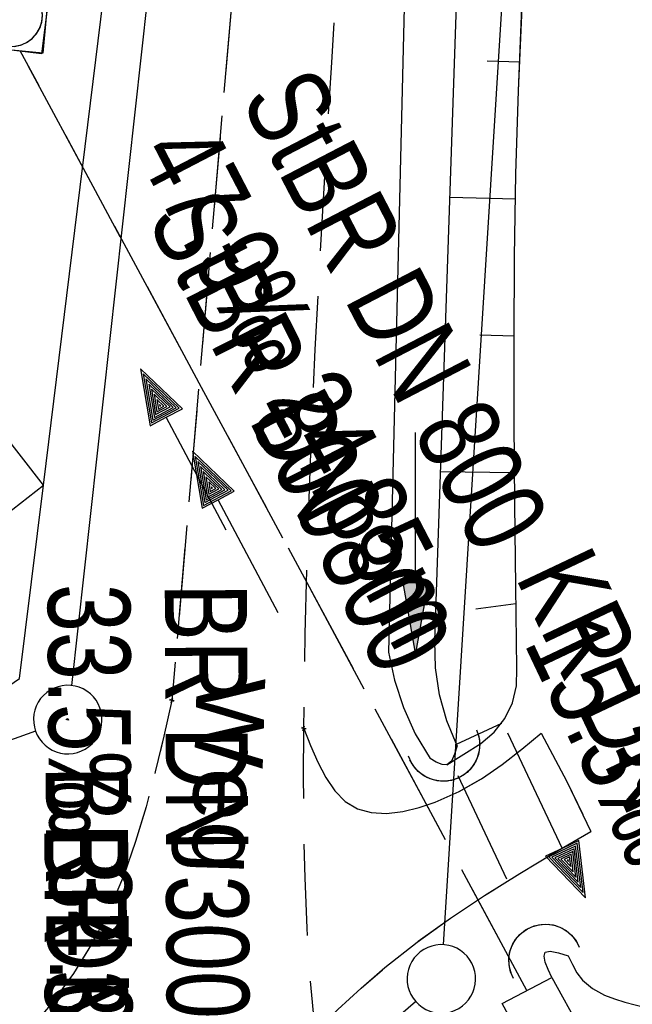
# Model space of a CAD drawing. Extents: x 508366 to 508907, y 448017 to 448810.
# Tile 12 of 47: x 508539 to 508552, y 448097 to 448119. Entities that reach past the tile are written whole.
import ezdxf

# ---------------------------------------------------------------- set-up
doc = ezdxf.new("R2010")
doc.units = 0
doc.header["$LTSCALE"] = 10
doc.header["$MEASUREMENT"] = 0
for name, pattern in [('AUSGEZOGEN', [0]), ('LT00', [0]), ('LT11', [0.3, 0.2, -0.1]), ('LT12', [0.4, 0.3, -0.1]), ('STRICHLINIE2', [0.375, 0.25, -0.125])]:
    doc.linetypes.add(name, pattern=pattern)
doc.layers.get('0').update_dxf_attribs({"linetype": 'LT00'})
for name, color, linetype in [('--EK_FBR', 250, 'LT00'), ('--EK_Halt-Pfeil', 4, 'LT00'), ('--EK_Haltung', 7, 'STRICHLINIE2'), ('--EK_Haltung-Text', 140, 'LT00'), ('--EL_DFK_AB_L', 21, 'LT00'), ('--EL_DFK_AB_P', 7, 'LT00'), ('--EL_Halt-Pfeil', 4, 'LT00'), ('--EL_Haltung', 182, 'STRICHLINIE2'), ('--EL_Haltung-Text', 182, 'LT00'), ('DFK_AB_L', 21, 'LT00'), ('DFK_AB_P', 7, 'LT00'), ('DFK_GZPKT', 250, 'LT00'), ('DFK_KATASTER', 250, 'LT00'), ('DL', 182, 'LT12'), ('DL_PFEIL', 201, 'LT00'), ('DL_TEXT', 182, 'LT00'), ('FELDWEG_TEXT', 250, 'Continuous'), ('PFEIL', 140, 'AUSGEZOGEN'), ('V125_BOESCH', 250, 'LT00'), ('V125_BOSCHUNG', 250, 'LT00'), ('V125_EINFAHRT', 250, 'LT00'), ('V125_FELDWEG', 250, 'LT11'), ('V125_GRABEN', 250, 'LT00'), ('V125_KA_MULD', 182, 'LT00'), ('V125_U_SCHACH', 182, 'LT00'), ('V125_UK_DURCH', 182, 'LT00'), ('V125_ZAUN', 40, 'LT00'), ('V126_BOESCH', 250, 'LT00'), ('V126_BOSCHUNG', 250, 'LT00'), ('V126_EINFAHRT', 250, 'LT00'), ('V126_FELDWEG', 250, 'LT11'), ('V126_GRABEN', 250, 'LT00'), ('V126_KA_MULD', 182, 'LT00'), ('V126_U_SCHACH', 182, 'LT00'), ('V126_UK_DURCH', 182, 'LT00'), ('V126_ZAUN', 40, 'LT00')]:
    doc.layers.add(name, color=color, linetype=linetype)
doc.styles.add('Beschrift', font='ARIAL.TTF')
doc.styles.add('Haltungsbeschriftung', font='ARIAL.TTF', dxfattribs={"width": 0.75})

# ---------------------------------------------------------------- blocks, each defined once
blk = doc.blocks.new('SYMB7010')
at = {"color": 0, "linetype": 'ByBlock'}
for points in [[(-0.031408, 0.499213), (-0.093728, 0.49134), (-0.15457, 0.475719), (-0.212975, 0.452595), (-0.268021, 0.422333), (-0.31884, 0.385411), (-0.36463, 0.342411), (-0.40467, 0.29401), (-0.438329, 0.240973), (-0.465074, 0.184136), (-0.484486, 0.124395), (-0.496256, 0.062692), (-0.5002, 0)], [(0.5002, 0), (0.496256, 0.062692), (0.484485, 0.124395), (0.465074, 0.184136), (0.438329, 0.240973), (0.40467, 0.29401), (0.36463, 0.342411), (0.31884, 0.385411), (0.268021, 0.422333), (0.212975, 0.452595), (0.15457, 0.475719), (0.093728, 0.49134), (0.031408, 0.499213), (-0.031408, 0.499213)], [(-0.5002, 0), (-0.496256, -0.062692), (-0.484486, -0.124395), (-0.465075, -0.184136), (-0.438329, -0.240973), (-0.404671, -0.29401), (-0.36463, -0.342411), (-0.31884, -0.385411), (-0.268021, -0.422333), (-0.212975, -0.452595), (-0.154571, -0.475719), (-0.093728, -0.49134), (-0.031408, -0.499213), (0.031408, -0.499213)], [(0.031408, -0.499213), (0.093728, -0.491341), (0.15457, -0.475719), (0.212975, -0.452595), (0.268021, -0.422333), (0.31884, -0.385411), (0.36463, -0.342411), (0.404671, -0.294011), (0.438329, -0.240974), (0.465075, -0.184136), (0.484486, -0.124395), (0.496256, -0.062692), (0.500201, 0)]]:
    blk.add_lwpolyline(points, dxfattribs=at)
blk = doc.blocks.new('SYMB0003')
at = {"color": 0, "linetype": 'ByBlock'}
for p, q in [((-0.015712, 0), (0.010166, 0.012015)), ((0, -0.021257), (-0.015712, 0)), ((0.010166, 0.012015), (0, -0.021257))]:
    blk.add_line(p, q, dxfattribs=at)
for points in [[(-0.031395, 0.499013), (-0.093691, 0.491144), (-0.154509, 0.475528), (-0.21289, 0.452414), (-0.267913, 0.422164), (-0.318712, 0.385257), (-0.364484, 0.342274), (-0.404509, 0.293893), (-0.438154, 0.240877), (-0.464888, 0.184062), (-0.484292, 0.124345), (-0.496058, 0.062667), (-0.5, 0)], [(0.5, 0), (0.496057, 0.062667), (0.484292, 0.124345), (0.464888, 0.184062), (0.438153, 0.240877), (0.404509, 0.293893), (0.364484, 0.342274), (0.318712, 0.385257), (0.267913, 0.422164), (0.21289, 0.452414), (0.154509, 0.475528), (0.093691, 0.491144), (0.031395, 0.499013), (-0.031395, 0.499013)], [(-0.5, 0), (-0.496058, -0.062667), (-0.484292, -0.124345), (-0.464888, -0.184062), (-0.438154, -0.240877), (-0.404509, -0.293893), (-0.364485, -0.342274), (-0.318712, -0.385257), (-0.267914, -0.422164), (-0.21289, -0.452414), (-0.154509, -0.475529), (-0.093691, -0.491144), (-0.031395, -0.499014), (0.031395, -0.499014)], [(0.031395, -0.499014), (0.093691, -0.491144), (0.154509, -0.475529), (0.21289, -0.452414), (0.267914, -0.422164), (0.318712, -0.385257), (0.364485, -0.342274), (0.404509, -0.293893), (0.438154, -0.240877), (0.464889, -0.184062), (0.484292, -0.124345), (0.496058, -0.062667), (0.5, 0)]]:
    blk.add_lwpolyline(points, dxfattribs=at)
blk = doc.blocks.new('Pfreil3')
at = {"layer": 'PFEIL'}
blk.add_hatch(color=256, dxfattribs=at).paths.add_polyline_path([(-1.549, 0.273), (-1.549, -0.273), (0, 0)])
for p, q in [((-1.549, -0.273), (-1.549, 0.273)), ((-1.549, 0.273), (0, 0)), ((-1.549, 0), (-4.831, 0)), ((0, 0), (-1.549, -0.273))]:
    blk.add_line(p, q, dxfattribs=at)
blk = doc.blocks.new('SYMB0011')
at = {"color": 0, "linetype": 'ByBlock'}
for p, q in [((0.5, 0), (-0.5, 0)), ((0, 0.5), (0, -0.5))]:
    blk.add_line(p, q, dxfattribs=at)
blk = doc.blocks.new('SYMB0024')
at = {"color": 0, "linetype": 'ByBlock'}
for p, q in [((-0.5, 0.5), (0, 0)), ((0, 0), (0.5, 0.5))]:
    blk.add_line(p, q, dxfattribs=at)
blk = doc.blocks.new('SYMB1210')
at = {"color": 0, "linetype": 'ByBlock'}
blk.add_line((0.018815, -0.179014), (0.055623, -0.17119), dxfattribs=at)
for points in [[(-0.2, -0.2), (-0.2, 0.2), (0.2, 0.2), (0.2, -0.2), (-0.2, -0.2)], [(0.018815, 0.179014), (-0.018815, 0.179014), (-0.055623, 0.17119), (-0.09, 0.155885), (-0.120444, 0.133766), (-0.145623, 0.105801), (-0.164438, 0.073213), (-0.176067, 0.037424), (-0.18, 0)], [(0.18, 0), (0.176067, 0.037424), (0.164438, 0.073213), (0.145623, 0.105801), (0.120444, 0.133766), (0.09, 0.155885), (0.055623, 0.17119), (0.018815, 0.179014)], [(-0.18, 0), (-0.176067, -0.037424), (-0.164438, -0.073213), (-0.145623, -0.105801), (-0.120444, -0.133766), (-0.09, -0.155885), (-0.055623, -0.17119), (-0.018815, -0.179014), (0.018815, -0.179014)], [(0.055623, -0.17119), (0.09, -0.155885), (0.120444, -0.133766), (0.145623, -0.105801), (0.164438, -0.073213), (0.176067, -0.037424), (0.18, 0)]]:
    blk.add_lwpolyline(points, dxfattribs=at)
blk = doc.blocks.new('SYMB1107')
at = {"color": 0, "linetype": 'ByBlock'}
for points in [[(-0.2, 0), (-0.196157, 0.039018), (-0.184776, 0.076537), (-0.166294, 0.111114), (-0.141421, 0.141421), (-0.111114, 0.166294), (-0.076537, 0.184776), (-0.039018, 0.196157), (0, 0.2)], [(0, 0.2), (0.039018, 0.196157), (0.076537, 0.184776), (0.111114, 0.166294), (0.141421, 0.141421), (0.166294, 0.111114), (0.184776, 0.076537), (0.196157, 0.039018), (0.2, 0)]]:
    blk.add_lwpolyline(points, dxfattribs=at)
blk = doc.blocks.new('SYMB0070')
at = {"color": 0, "linetype": 'ByBlock'}
for p, q in [((0.5, 0), (0.2, 0.1)), ((0.2, 0.1), (0.2, 0)), ((0.468, 0), (0.21, 0.086)), ((0.21, 0.086), (0.21, -0.086)), ((-0.5, 0), (0.2, 0)), ((0.21, -0.086), (0.468, 0)), ((0.22, -0.072), (0.437, 0)), ((0.23, -0.058), (0.405, 0)), ((0.24, -0.045), (0.374, 0)), ((0.342, 0), (0.25, 0.031)), ((0.25, 0.031), (0.25, -0.031)), ((0.25, -0.031), (0.342, 0)), ((0.26, -0.017), (0.31, 0)), ((0.27, -0.003), (0.279, 0))]:
    blk.add_line(p, q, dxfattribs=at)
for points in [[(0.437, 0), (0.22, 0.072), (0.22, -0.072)], [(0.405, 0), (0.23, 0.058), (0.23, -0.058)], [(0.2, 0), (0.2, -0.1), (0.5, 0)], [(0.374, 0), (0.24, 0.045), (0.24, -0.045)], [(0.31, 0), (0.26, 0.017), (0.26, -0.017)], [(0.279, 0), (0.27, 0.003), (0.27, -0.003)]]:
    blk.add_lwpolyline(points, dxfattribs=at)

msp = doc.modelspace()

# ---------------------------------------------------------------- linework, layer by layer
at = {"layer": '--EK_FBR', "linetype": 'LT11', "flags": 128}
for points in [[(508611.915, 448252.365), (508610.318, 448251.031), (508608.724, 448249.695), (508607.134, 448248.353), (508605.552, 448247.004), (508603.98, 448245.644), (508602.421, 448244.272), (508600.876, 448242.884), (508599.348, 448241.479), (508597.84, 448240.052), (508596.373, 448238.623), (508594.924, 448237.174), (508593.491, 448235.709), (508592.07, 448234.232), (508590.658, 448232.744), (508589.253, 448231.249), (508587.85, 448229.751), (508586.448, 448228.252), (508585.043, 448226.756), (508583.632, 448225.265), (508582.331, 448223.907), (508581.025, 448222.553), (508579.718, 448221.201), (508578.41, 448219.849), (508577.106, 448218.494), (508575.809, 448217.135), (508574.52, 448215.767), (508573.242, 448214.389), (508571.979, 448212.998), (508570.733, 448211.592), (508569.507, 448210.167), (508568.303, 448208.722), (508567.287, 448207.459), (508566.294, 448206.177), (508565.328, 448204.876), (508564.392, 448203.554), (508563.491, 448202.209), (508562.628, 448200.84), (508561.787, 448199.413), (508560.987, 448197.962), (508560.223, 448196.49), (508559.493, 448195), (508558.792, 448193.495), (508558.116, 448191.976), (508557.462, 448190.447), (508556.825, 448188.91), (508556.203, 448187.369), (508555.59, 448185.825), (508554.936, 448184.159), (508554.288, 448182.492), (508553.643, 448180.824), (508553.01, 448179.178), (508552.384, 448177.529), (508551.767, 448175.876), (508551.166, 448174.217), (508550.583, 448172.552), (508550.024, 448170.88), (508549.492, 448169.2), (508548.993, 448167.512), (508548.529, 448165.814), (508548.107, 448164.106), (508547.754, 448162.512), (508547.437, 448160.909), (508547.152, 448159.3), (508546.895, 448157.684), (508546.664, 448156.064), (508546.455, 448154.441), (508546.264, 448152.817), (508546.045, 448150.767), (508545.845, 448148.716), (508545.662, 448146.665), (508545.491, 448144.612), (508545.328, 448142.559), (508545.044, 448138.856), (508544.77, 448135.151), (508544.504, 448131.445), (508544.243, 448127.738), (508543.985, 448124.032), (508542.24, 448103.674), (508542.063, 448102.893), (508541.877, 448102.116), (508541.674, 448101.346), (508541.447, 448100.589), (508541.185, 448099.846), (508540.882, 448099.123), (508540.529, 448098.423), (508540.086, 448097.7), (508539.584, 448097.013), (508539.032, 448096.365), (508538.555, 448095.87), (508538.06, 448095.395), (508537.556, 448094.929)], [(508547.587, 448093.546), (508547.215, 448093.736), (508546.854, 448093.933), (508546.515, 448094.145), (508546.208, 448094.379), (508545.944, 448094.641), (508545.735, 448094.941), (508545.586, 448095.278), (508545.487, 448095.646), (508545.422, 448096.035), (508545.376, 448096.432), (508545.274, 448097.569), (508545.202, 448098.687), (508545.157, 448099.792), (508545.132, 448100.886), (508545.125, 448101.975), (508545.129, 448103.063), (508545.159, 448105.124), (508545.213, 448107.195), (508545.288, 448109.274), (508545.381, 448111.359), (508545.49, 448113.449), (508545.61, 448115.544), (508545.74, 448117.64), (508545.876, 448119.737), (508546.015, 448121.833), (508546.155, 448123.928), (508546.358, 448127.01), (508546.558, 448130.086), (508546.756, 448133.158), (508546.956, 448136.228), (508547.16, 448139.298), (508547.369, 448142.369), (508547.472, 448143.837), (508547.581, 448145.305), (508547.699, 448146.773), (508547.83, 448148.239), (508547.978, 448149.703), (508548.146, 448151.165), (508548.34, 448152.623), (508548.494, 448153.666), (508548.658, 448154.707), (508548.826, 448155.747), (508548.993, 448156.789), (508549.172, 448157.935), (508549.348, 448159.082), (508549.528, 448160.229), (508549.717, 448161.373), (508549.918, 448162.515), (508550.138, 448163.653), (508550.513, 448165.363), (508550.938, 448167.061), (508551.406, 448168.749), (508551.915, 448170.428), (508552.457, 448172.097), (508553.03, 448173.758), (508553.628, 448175.41), (508554.245, 448177.056), (508554.878, 448178.694), (508555.522, 448180.327), (508556.064, 448181.687), (508556.609, 448183.046), (508557.154, 448184.405), (508557.697, 448185.766), (508558.223, 448187.093), (508558.751, 448188.42), (508559.285, 448189.746), (508559.829, 448191.068), (508560.39, 448192.381), (508560.97, 448193.684), (508561.575, 448194.973), (508562.21, 448196.246), (508562.88, 448197.499), (508563.588, 448198.73), (508564.394, 448200.023), (508565.245, 448201.289), (508566.136, 448202.531), (508567.06, 448203.751), (508568.012, 448204.951), (508568.988, 448206.134), (508569.981, 448207.302), (508571.34, 448208.858), (508572.718, 448210.395), (508574.112, 448211.915), (508575.518, 448213.422), (508576.935, 448214.919), (508578.359, 448216.408), (508579.786, 448217.893), (508581.215, 448219.377), (508582.642, 448220.862), (508584.064, 448222.353), (508585.478, 448223.851), (508586.85, 448225.324), (508588.214, 448226.805), (508589.574, 448228.29), (508590.932, 448229.777), (508592.291, 448231.262), (508593.655, 448232.744), (508595.026, 448234.219), (508596.406, 448235.683), (508597.799, 448237.135), (508599.208, 448238.571), (508600.683, 448240.036), (508602.174, 448241.483), (508603.682, 448242.914), (508605.202, 448244.333), (508606.734, 448245.74), (508608.274, 448247.138), (508609.821, 448248.529), (508611.372, 448249.917), (508612.926, 448251.301)], [(508545.129, 448103.063), (508545.278, 448102.687), (508545.435, 448102.325), (508545.608, 448101.991), (508545.805, 448101.7), (508546.035, 448101.465), (508546.304, 448101.301), (508546.607, 448101.219), (508546.941, 448101.204), (508547.294, 448101.245), (508547.652, 448101.33), (508548.003, 448101.447), (508548.533, 448101.683), (508549.019, 448101.963), (508549.472, 448102.276), (508549.904, 448102.61), (508550.324, 448102.956)], [(508550.324, 448102.956), (508550.892, 448101.902), (508551.415, 448100.809)], [(508545.376, 448096.432), (508545.877, 448096.907), (508546.384, 448097.374), (508546.903, 448097.826), (508547.608, 448098.384), (508548.338, 448098.909), (508549.089, 448099.407), (508549.856, 448099.886), (508550.633, 448100.351), (508551.415, 448100.809)]]:
    msp.add_lwpolyline(points, dxfattribs=at)
at = {"layer": '--EK_Haltung'}
for p, q in [((508550.014, 448097.325), (508538.917, 448117.893)), ((508548.502, 448102.029), (508550.097, 448098.655))]:
    msp.add_line(p, q, dxfattribs=at)
at = {"layer": '--EL_DFK_AB_L'}
for p, q in [((508546.748, 448164.653), (508540.043, 448104.004)), ((508539.254, 448103.006), (508522.701, 448097.089))]:
    msp.add_line(p, q, dxfattribs=at)
at = {"layer": '--EL_Haltung'}
for p, q in [((508550.014, 448097.325), (508538.917, 448117.893)), ((508548.502, 448102.029), (508550.097, 448098.655))]:
    msp.add_line(p, q, dxfattribs=at)
at = {"layer": 'DFK_AB_L'}
for p, q in [((508546.748, 448164.653), (508540.043, 448104.004)), ((508539.254, 448103.006), (508522.701, 448097.089))]:
    msp.add_line(p, q, dxfattribs=at)
at = {"layer": 'DFK_KATASTER'}
for p, q in [((508548.187, 448098.329), (508552.314, 448164.43)), ((508541.848, 448092.151), (508547.573, 448097.088))]:
    msp.add_line(p, q, dxfattribs=at)
at = {"layer": 'DL'}
msp.add_line((508550.014, 448097.325), (508538.917, 448117.893), dxfattribs=at)
at = {"layer": 'V125_BOESCH'}
msp.add_lwpolyline([(508548.263, 448102.266), (508549.005, 448102.734), (508549.299, 448102.978), (508549.534, 448103.278), (508549.699, 448103.622), (508549.787, 448103.993), (508549.795, 448104.374), (508549.77, 448106.173), (508549.749, 448107.973), (508549.735, 448109.775), (508549.732, 448111.58), (508549.744, 448113.388), (508549.775, 448115.201), (508549.828, 448117.019), (508549.906, 448118.844)], dxfattribs=at)
at = {"layer": 'V125_BOSCHUNG'}
for p, q in [((508549.142, 448117.674), (508549.852, 448117.655)), ((508548.329, 448114.694), (508549.764, 448114.656)), ((508548.98, 448111.676), (508549.733, 448111.656)), ((508548.124, 448108.687), (508549.742, 448108.665)), ((508548.896, 448105.677), (508549.775, 448105.801)), ((508548.473, 448102.715), (508549.463, 448103.175))]:
    msp.add_line(p, q, dxfattribs=at)
at = {"layer": 'V125_EINFAHRT'}
for points in [[(508545.129, 448103.063), (508545.278, 448102.687), (508545.435, 448102.325), (508545.608, 448101.991), (508545.805, 448101.7), (508546.035, 448101.465), (508546.304, 448101.301), (508546.607, 448101.219), (508546.941, 448101.204), (508547.294, 448101.245), (508547.652, 448101.33), (508548.003, 448101.447), (508548.533, 448101.683), (508549.019, 448101.963), (508549.472, 448102.276), (508549.904, 448102.61), (508550.324, 448102.956)], [(508550.324, 448102.956), (508550.892, 448101.902), (508551.415, 448100.809)], [(508545.376, 448096.432), (508545.877, 448096.907), (508546.384, 448097.374), (508546.903, 448097.826), (508547.608, 448098.384), (508548.338, 448098.909), (508549.089, 448099.407), (508549.856, 448099.886), (508550.633, 448100.351), (508551.415, 448100.809)]]:
    msp.add_lwpolyline(points, dxfattribs=at)
at = {"layer": 'V125_FELDWEG', "flags": 128}
for points in [[(508611.915, 448252.365), (508610.318, 448251.031), (508608.724, 448249.695), (508607.134, 448248.353), (508605.552, 448247.004), (508603.98, 448245.644), (508602.421, 448244.272), (508600.876, 448242.884), (508599.348, 448241.479), (508597.84, 448240.052), (508596.373, 448238.623), (508594.924, 448237.174), (508593.491, 448235.709), (508592.07, 448234.232), (508590.658, 448232.744), (508589.253, 448231.249), (508587.85, 448229.751), (508586.448, 448228.252), (508585.043, 448226.756), (508583.632, 448225.265), (508582.331, 448223.907), (508581.025, 448222.553), (508579.718, 448221.201), (508578.41, 448219.849), (508577.106, 448218.494), (508575.809, 448217.135), (508574.52, 448215.767), (508573.242, 448214.389), (508571.979, 448212.998), (508570.733, 448211.592), (508569.507, 448210.167), (508568.303, 448208.722), (508567.287, 448207.459), (508566.294, 448206.177), (508565.328, 448204.876), (508564.392, 448203.554), (508563.491, 448202.209), (508562.628, 448200.84), (508561.787, 448199.413), (508560.987, 448197.962), (508560.223, 448196.49), (508559.493, 448195), (508558.792, 448193.495), (508558.116, 448191.976), (508557.462, 448190.447), (508556.825, 448188.91), (508556.203, 448187.369), (508555.59, 448185.825), (508554.936, 448184.159), (508554.288, 448182.492), (508553.643, 448180.824), (508553.01, 448179.178), (508552.384, 448177.529), (508551.767, 448175.876), (508551.166, 448174.217), (508550.583, 448172.552), (508550.024, 448170.88), (508549.492, 448169.2), (508548.993, 448167.512), (508548.529, 448165.814), (508548.107, 448164.106), (508547.754, 448162.512), (508547.437, 448160.909), (508547.152, 448159.3), (508546.895, 448157.684), (508546.664, 448156.064), (508546.455, 448154.441), (508546.264, 448152.817), (508546.045, 448150.767), (508545.845, 448148.716), (508545.662, 448146.665), (508545.491, 448144.612), (508545.328, 448142.559), (508545.044, 448138.856), (508544.77, 448135.151), (508544.504, 448131.445), (508544.243, 448127.738), (508543.985, 448124.032), (508542.24, 448103.674), (508542.063, 448102.893), (508541.877, 448102.116), (508541.674, 448101.346), (508541.447, 448100.589), (508541.185, 448099.846), (508540.882, 448099.123), (508540.529, 448098.423), (508540.086, 448097.7), (508539.584, 448097.013), (508539.032, 448096.365), (508538.555, 448095.87), (508538.06, 448095.395), (508537.556, 448094.929)], [(508547.587, 448093.546), (508547.215, 448093.736), (508546.854, 448093.933), (508546.515, 448094.145), (508546.208, 448094.379), (508545.944, 448094.641), (508545.735, 448094.941), (508545.586, 448095.278), (508545.487, 448095.646), (508545.422, 448096.035), (508545.376, 448096.432), (508545.274, 448097.569), (508545.202, 448098.687), (508545.157, 448099.792), (508545.132, 448100.886), (508545.125, 448101.975), (508545.129, 448103.063), (508545.159, 448105.124), (508545.213, 448107.195), (508545.288, 448109.274), (508545.381, 448111.359), (508545.49, 448113.449), (508545.61, 448115.544), (508545.74, 448117.64), (508545.876, 448119.737), (508546.015, 448121.833), (508546.155, 448123.928), (508546.358, 448127.01), (508546.558, 448130.086), (508546.756, 448133.158), (508546.956, 448136.228), (508547.16, 448139.298), (508547.369, 448142.369), (508547.472, 448143.837), (508547.581, 448145.305), (508547.699, 448146.773), (508547.83, 448148.239), (508547.978, 448149.703), (508548.146, 448151.165), (508548.34, 448152.623), (508548.494, 448153.666), (508548.658, 448154.707), (508548.826, 448155.747), (508548.993, 448156.789), (508549.172, 448157.935), (508549.348, 448159.082), (508549.528, 448160.229), (508549.717, 448161.373), (508549.918, 448162.515), (508550.138, 448163.653), (508550.513, 448165.363), (508550.938, 448167.061), (508551.406, 448168.749), (508551.915, 448170.428), (508552.457, 448172.097), (508553.03, 448173.758), (508553.628, 448175.41), (508554.245, 448177.056), (508554.878, 448178.694), (508555.522, 448180.327), (508556.064, 448181.687), (508556.609, 448183.046), (508557.154, 448184.405), (508557.697, 448185.766), (508558.223, 448187.093), (508558.751, 448188.42), (508559.285, 448189.746), (508559.829, 448191.068), (508560.39, 448192.381), (508560.97, 448193.684), (508561.575, 448194.973), (508562.21, 448196.246), (508562.88, 448197.499), (508563.588, 448198.73), (508564.394, 448200.023), (508565.245, 448201.289), (508566.136, 448202.531), (508567.06, 448203.751), (508568.012, 448204.951), (508568.988, 448206.134), (508569.981, 448207.302), (508571.34, 448208.858), (508572.718, 448210.395), (508574.112, 448211.915), (508575.518, 448213.422), (508576.935, 448214.919), (508578.359, 448216.408), (508579.786, 448217.893), (508581.215, 448219.377), (508582.642, 448220.862), (508584.064, 448222.353), (508585.478, 448223.851), (508586.85, 448225.324), (508588.214, 448226.805), (508589.574, 448228.29), (508590.932, 448229.777), (508592.291, 448231.262), (508593.655, 448232.744), (508595.026, 448234.219), (508596.406, 448235.683), (508597.799, 448237.135), (508599.208, 448238.571), (508600.683, 448240.036), (508602.174, 448241.483), (508603.682, 448242.914), (508605.202, 448244.333), (508606.734, 448245.74), (508608.274, 448247.138), (508609.821, 448248.529), (508611.372, 448249.917), (508612.926, 448251.301)]]:
    msp.add_lwpolyline(points, dxfattribs=at)
at = {"layer": 'V125_GRABEN'}
for points in [[(508548.489, 448102.682), (508548.261, 448103.23), (508548.102, 448103.801), (508548.013, 448104.387), (508547.997, 448104.98), (508548.642, 448123.836), (508549.175, 448129.73), (508549.708, 448135.624), (508550.24, 448141.519), (508550.405, 448143.356), (508550.566, 448145.194), (508550.718, 448147.033), (508550.858, 448148.872), (508550.981, 448150.713), (508551.083, 448152.554), (508551.136, 448153.709), (508551.183, 448154.864)], [(508548.829, 448137.102), (508548.638, 448134.907), (508548.425, 448132.715), (508548.195, 448130.523), (508547.953, 448128.333), (508547.702, 448126.144), (508547.448, 448123.955), (508546.985, 448104.733), (508547.115, 448104.117), (508547.311, 448103.518), (508547.571, 448102.944), (508547.893, 448102.402)], [(508548.489, 448102.682), (508548.431, 448102.497), (508548.361, 448102.346), (508548.263, 448102.266), (508548.155, 448102.271), (508548.028, 448102.324), (508547.893, 448102.402)], [(508550.558, 448097.61), (508550.478, 448097.787), (508550.416, 448097.949), (508550.389, 448098.079), (508550.414, 448098.162), (508550.527, 448098.186), (508550.707, 448098.149), (508550.92, 448098.083)], [(508550.92, 448098.083), (508551.009, 448097.894), (508551.11, 448097.715), (508551.232, 448097.553), (508551.454, 448097.367), (508551.714, 448097.227), (508551.935, 448097.142), (508552.16, 448097.073), (508552.387, 448097.013), (508554.901, 448096.384), (508557.425, 448095.785), (508559.958, 448095.22), (508562.499, 448094.691), (508565.049, 448094.203), (508567.605, 448093.758), (508569.822, 448093.409), (508572.043, 448093.091), (508574.267, 448092.799), (508576.495, 448092.531), (508578.725, 448092.281), (508580.958, 448092.048), (508583.191, 448091.825), (508585.426, 448091.61), (508587.662, 448091.399)]]:
    msp.add_lwpolyline(points, dxfattribs=at)
at = {"layer": 'V125_U_SCHACH'}
msp.add_lwpolyline([(508551.184, 448096.485), (508550.073, 448095.94), (508549.47, 448097.039), (508550.558, 448097.61), (508551.184, 448096.485)], dxfattribs=at)
at = {"layer": 'V125_ZAUN'}
msp.add_line((508539.427, 448108.388), (508541.266, 448123.275), dxfattribs=at)
msp.add_lwpolyline([(508530.06, 448098.07), (508538.905, 448104.158), (508539.427, 448108.388)], dxfattribs=at)
at = {"layer": 'V126_BOESCH'}
msp.add_lwpolyline([(508548.263, 448102.266), (508549.005, 448102.734), (508549.299, 448102.978), (508549.534, 448103.278), (508549.699, 448103.622), (508549.787, 448103.993), (508549.795, 448104.374), (508549.77, 448106.173), (508549.749, 448107.973), (508549.735, 448109.775), (508549.732, 448111.58), (508549.744, 448113.388), (508549.775, 448115.201), (508549.828, 448117.019), (508549.907, 448118.844)], dxfattribs=at)
at = {"layer": 'V126_BOSCHUNG'}
for p, q in [((508549.142, 448117.674), (508549.852, 448117.655)), ((508548.329, 448114.694), (508549.764, 448114.657)), ((508548.98, 448111.676), (508549.733, 448111.656)), ((508548.124, 448108.687), (508549.742, 448108.665)), ((508548.896, 448105.677), (508549.775, 448105.801)), ((508548.473, 448102.715), (508549.463, 448103.175))]:
    msp.add_line(p, q, dxfattribs=at)
at = {"layer": 'V126_EINFAHRT'}
for points in [[(508545.129, 448103.063), (508545.278, 448102.687), (508545.435, 448102.325), (508545.608, 448101.991), (508545.805, 448101.7), (508546.035, 448101.465), (508546.304, 448101.301), (508546.607, 448101.219), (508546.941, 448101.204), (508547.294, 448101.245), (508547.652, 448101.33), (508548.003, 448101.447), (508548.533, 448101.683), (508549.019, 448101.963), (508549.472, 448102.276), (508549.904, 448102.61), (508550.324, 448102.956)], [(508550.324, 448102.956), (508550.892, 448101.902), (508551.415, 448100.809)], [(508545.376, 448096.432), (508545.877, 448096.907), (508546.384, 448097.374), (508546.903, 448097.826), (508547.608, 448098.384), (508548.338, 448098.909), (508549.089, 448099.407), (508549.856, 448099.886), (508550.633, 448100.351), (508551.415, 448100.809)]]:
    msp.add_lwpolyline(points, dxfattribs=at)
at = {"layer": 'V126_FELDWEG', "flags": 128}
for points in [[(508544.683, 448133.936), (508544.504, 448131.445), (508544.243, 448127.738), (508543.985, 448124.032), (508542.24, 448103.674), (508542.063, 448102.893), (508541.877, 448102.116), (508541.675, 448101.346), (508541.447, 448100.589), (508541.185, 448099.846), (508540.882, 448099.123), (508540.529, 448098.423), (508540.086, 448097.7), (508539.584, 448097.013), (508539.032, 448096.365), (508538.555, 448095.87), (508538.06, 448095.395), (508537.556, 448094.93)], [(508547.587, 448093.546), (508547.215, 448093.736), (508546.854, 448093.933), (508546.515, 448094.145), (508546.208, 448094.379), (508545.944, 448094.641), (508545.735, 448094.941), (508545.586, 448095.278), (508545.487, 448095.646), (508545.422, 448096.035), (508545.376, 448096.432), (508545.274, 448097.569), (508545.202, 448098.687), (508545.157, 448099.792), (508545.132, 448100.886), (508545.125, 448101.975), (508545.129, 448103.063), (508545.159, 448105.124), (508545.213, 448107.195), (508545.288, 448109.274), (508545.381, 448111.359), (508545.49, 448113.45), (508545.61, 448115.544), (508545.74, 448117.64), (508545.876, 448119.737), (508546.015, 448121.833), (508546.155, 448123.928), (508546.358, 448127.01), (508546.558, 448130.086), (508546.756, 448133.158), (508546.791, 448133.691)]]:
    msp.add_lwpolyline(points, dxfattribs=at)
at = {"layer": 'V126_GRABEN'}
for points in [[(508548.5, 448133.493), (508548.425, 448132.715), (508548.195, 448130.523), (508547.953, 448128.333), (508547.702, 448126.144), (508547.448, 448123.955), (508546.985, 448104.733), (508547.115, 448104.117), (508547.311, 448103.518), (508547.571, 448102.944), (508547.893, 448102.402)], [(508548.489, 448102.682), (508548.261, 448103.23), (508548.102, 448103.801), (508548.013, 448104.387), (508547.997, 448104.98), (508548.642, 448123.836), (508549.175, 448129.73), (508549.505, 448133.376)], [(508548.489, 448102.682), (508548.431, 448102.497), (508548.361, 448102.346), (508548.263, 448102.266), (508548.155, 448102.271), (508548.029, 448102.324), (508547.893, 448102.402)], [(508550.558, 448097.61), (508550.478, 448097.787), (508550.416, 448097.949), (508550.389, 448098.079), (508550.414, 448098.162), (508550.527, 448098.186), (508550.707, 448098.149), (508550.92, 448098.083)], [(508550.92, 448098.083), (508551.01, 448097.894), (508551.11, 448097.715), (508551.232, 448097.553), (508551.454, 448097.367), (508551.714, 448097.227), (508551.935, 448097.142), (508552.16, 448097.073), (508552.387, 448097.013), (508554.901, 448096.384), (508557.425, 448095.785), (508559.958, 448095.22), (508562.499, 448094.692), (508565.049, 448094.203), (508567.605, 448093.758), (508569.822, 448093.409), (508572.043, 448093.091), (508574.268, 448092.799), (508576.495, 448092.531), (508578.725, 448092.282), (508580.958, 448092.048), (508583.191, 448091.825), (508585.426, 448091.61), (508587.662, 448091.399)]]:
    msp.add_lwpolyline(points, dxfattribs=at)
at = {"layer": 'V126_U_SCHACH'}
msp.add_lwpolyline([(508551.184, 448096.485), (508550.073, 448095.94), (508549.47, 448097.039), (508550.558, 448097.61), (508551.184, 448096.485)], dxfattribs=at)
at = {"layer": 'V126_ZAUN'}
msp.add_line((508539.427, 448108.388), (508541.266, 448123.275), dxfattribs=at)
msp.add_lwpolyline([(508530.06, 448098.07), (508538.905, 448104.158), (508539.427, 448108.388)], dxfattribs=at)

# ---------------------------------------------------------------- block references
at = {"layer": '--EK_Halt-Pfeil', "zscale": 4}
for p, xscale, yscale, rotation in [((508542.492, 448109.168), 4.000000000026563, 4.000000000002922, 117.9510661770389), ((508550.444, 448101.161), 4.000000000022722, 4, 295.3254199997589)]:
    msp.add_blockref('SYMB0070', p, dxfattribs=dict(at, xscale=xscale, yscale=yscale, rotation=rotation))
at = {"layer": '--EL_DFK_AB_P', "xscale": 1.500000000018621, "yscale": 1.5, "zscale": 1.5, "rotation": 264.7377099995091}
msp.add_blockref('SYMB0003', (508539.96, 448103.257), dxfattribs=at)
at = {"layer": '--EL_Halt-Pfeil', "zscale": 4}
for p, xscale, yscale, rotation in [((508543.628, 448107.363), 4.000000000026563, 4.000000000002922, 117.9510661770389), ((508550.444, 448101.161), 4.000000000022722, 4, 295.3254199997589)]:
    msp.add_blockref('SYMB0070', p, dxfattribs=dict(at, xscale=xscale, yscale=yscale, rotation=rotation))
at = {"layer": 'DFK_AB_P', "xscale": 1.500000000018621, "yscale": 1.5, "zscale": 1.5, "rotation": 264.7377099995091}
msp.add_blockref('SYMB0003', (508539.96, 448103.257), dxfattribs=at)
at = {"layer": 'DFK_GZPKT', "xscale": 1.500000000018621, "yscale": 1.5, "zscale": 1.5, "rotation": 264.7377099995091}
msp.add_blockref('SYMB7010', (508548.141, 448097.58), dxfattribs=at)
at = {"layer": 'DL_PFEIL', "xscale": 4.000000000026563, "yscale": 4.000000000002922, "zscale": 4, "rotation": 117.9510661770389}
msp.add_blockref('SYMB0070', (508543.628, 448107.363), dxfattribs=at)
at = {"layer": 'PFEIL', "rotation": 270}
msp.add_blockref('Pfreil3', (508547.578, 448104.707), dxfattribs=at)
at = {"layer": 'V125_FELDWEG', "xscale": 0.09999999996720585, "yscale": 0.09999999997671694, "zscale": 0.1, "rotation": 248.1984000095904}
for p in [(508542.24, 448103.674), (508545.129, 448103.063), (508540.529, 448098.423)]:
    msp.add_blockref('SYMB0011', p, dxfattribs=at)
at = {"layer": 'V125_KA_MULD', "xscale": 3.799999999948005, "yscale": 3.800000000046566, "zscale": 3.8, "rotation": 84.71877541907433}
msp.add_blockref('SYMB1210', (508538.724, 448118.674), dxfattribs=at)
at = {"layer": 'V125_UK_DURCH', "zscale": 4}
for p, xscale, yscale, rotation in [((508548.181, 448102.705), 4.000000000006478, 4, 198.2763690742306), ((508550.418, 448097.979), 4.000000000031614, 3.999999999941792, 21.59672189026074)]:
    msp.add_blockref('SYMB1107', p, dxfattribs=dict(at, xscale=xscale, yscale=yscale, rotation=rotation))
at = {"layer": 'V125_ZAUN', "xscale": 2.10000000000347, "yscale": 2.099999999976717, "zscale": 2.1, "rotation": 82.95816000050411}
msp.add_blockref('SYMB0024', (508539.427, 448108.388), dxfattribs=at)
at = {"layer": 'V126_FELDWEG', "xscale": 0.100000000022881, "yscale": 0.09999999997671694, "zscale": 0.1, "rotation": 263.3832000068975}
for p in [(508542.24, 448103.674), (508545.129, 448103.063), (508540.529, 448098.423)]:
    msp.add_blockref('SYMB0011', p, dxfattribs=at)
at = {"layer": 'V126_KA_MULD', "xscale": 3.799999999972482, "yscale": 3.799999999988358, "zscale": 3.8, "rotation": 262.9579388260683}
msp.add_blockref('SYMB1210', (508538.724, 448118.674), dxfattribs=at)
at = {"layer": 'V126_UK_DURCH', "zscale": 4}
for p, xscale, yscale, rotation in [((508548.181, 448102.705), 3.999999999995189, 4, 204.1535514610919), ((508550.418, 448097.979), 4.000000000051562, 3.999999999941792, 29.10045133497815)]:
    msp.add_blockref('SYMB1107', p, dxfattribs=dict(at, xscale=xscale, yscale=yscale, rotation=rotation))
at = {"layer": 'V126_ZAUN', "xscale": 2.100000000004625, "yscale": 2.099999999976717, "zscale": 2.1, "rotation": 82.95656999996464}
msp.add_blockref('SYMB0024', (508539.427, 448108.388), dxfattribs=at)

# ---------------------------------------------------------------- texts
at = {"layer": '--EK_Haltung-Text', "style": 'Haltungsbeschriftung', "width": 0.75}
for s, rotation, p in [('StBR DN 800', 297.4716, (508543.732, 448116.835)), ('47.9‰ 24.85m', 297.4716, (508541.461, 448115.653)), ('33.5‰ 34.07m', -89.7003, (508539.524, 448106.223)), ('BR DN 300', -89.7003, (508542.084, 448106.237)), ('15.3‰ 5.23m', -64.6746, (508549.937, 448104.938))]:
    msp.add_text(s, height=1.8, rotation=rotation, dxfattribs=at).set_placement(p)
at = {"layer": '--EL_Haltung-Text', "style": 'Haltungsbeschriftung', "width": 0.75}
for s, rotation, p in [('StBR DN 800', 297, (508541.677, 448114.209)), ('KR DN 100', -64.6746, (508549.752, 448106.381)), ('BR DN 300', -89.7003, (508539.474, 448102.244))]:
    msp.add_text(s, height=1.8, rotation=rotation, dxfattribs=at).set_placement(p)
at = {"layer": 'DL_TEXT', "style": 'Haltungsbeschriftung', "width": 0.75}
for s, rotation, p in [('StBR 800', 297, (508541.677, 448114.209)), ('BR 300', -89.7003, (508539.444, 448100.917))]:
    msp.add_text(s, height=1.8, rotation=rotation, dxfattribs=at).set_placement(p)
at = {"layer": 'FELDWEG_TEXT', "insert": (508542.334, 448104.207), "char_height": 1.5, "attachment_point": 7, "rotation": 268.3159, "style": 'Beschrift'}
msp.add_mtext('Weg', dxfattribs=at)

doc.saveas('drawing.dxf')
